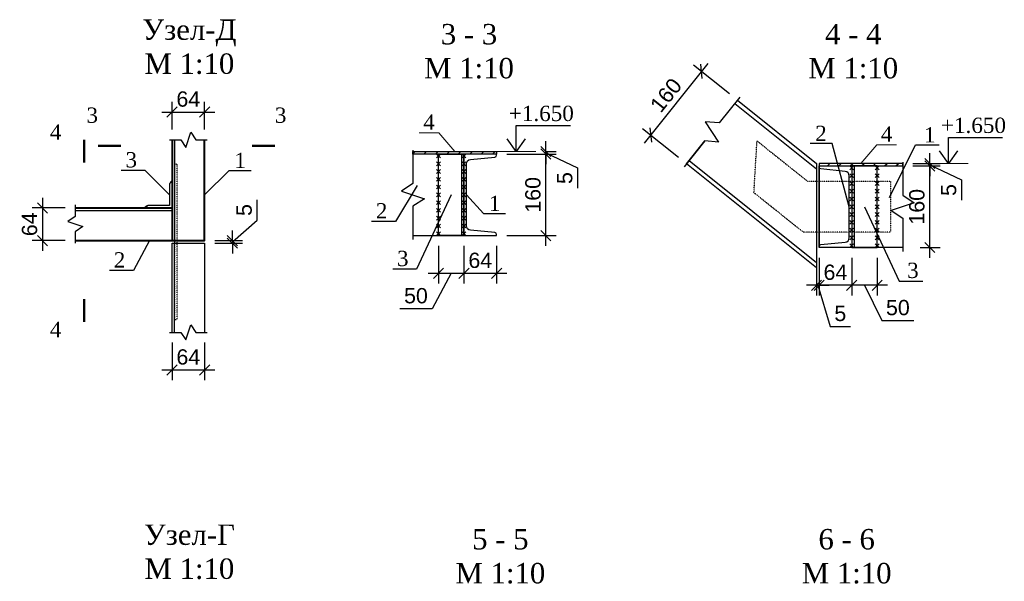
# Model space of a CAD drawing. Header units: millimetres. Extents: x 2063114 to 14983986, y -126020516 to 213791.
# Tile 137 of 256: x 2339789 to 2359108, y -1550551 to -1539530. Entities that reach past the tile are written whole.
import ezdxf
from ezdxf.enums import TextEntityAlignment as Align

# ---------------------------------------------------------------- set-up
doc = ezdxf.new("R2010")
doc.units = ezdxf.units.MM
doc.linetypes.add('ACAD_ISO03W100', pattern=[30, 12, -18])
doc.layers.get('Defpoints').update_dxf_attribs({"color": 6, "lineweight": 35})
for name, color, linetype, lineweight in [('.', 7, 'Continuous', 15), ('0_Ном._пера__7', 7, 'Continuous', 30), ('Фундаменты', 252, 'Continuous', 25)]:
    doc.layers.add(name, color=color, linetype=linetype, lineweight=lineweight)
doc.styles.add('GENERATED_STYLE_5', font='times.ttf')
doc.styles.get("Standard").update_dxf_attribs({"font": 'arial.ttf'})
doc.styles.add('stile1', font='ARIALN.TTF')
doc.styles.add('TIMES', font='times.ttf')
doc.styles.add('Times New Roman', font='times.ttf')
doc.styles.add('СГЕНЕРИР_СТИЛЬ_2', font='timesbd.ttf')
doc.dimstyles.new('10', dxfattribs={"dimtxt": 300, "dimasz": 200, "dimexe": 200, "dimexo": 200, "dimgap": 100, "dimtad": 1, "dimlfac": 0.1, "dimtxsty": 'Standard', "dimblk": 'OBLIQUE', "dimcen": 200, "dimdle": 200, "dimclrd": 256, "dimclre": 256, "dimclrt": 256, "dimadec": 0, "dimazin": 0, "dimtfac": 1, "dimtmove": 0, "dimatfit": 3, "dimldrblk": 'OBLIQUE', "dimfxl": 1, "dimlwd": -1, "dimlwe": -1, "dimarcsym": 0})
doc.dimstyles.new('50', dxfattribs={"dimtxt": 250, "dimasz": 250, "dimexe": 125, "dimexo": 125, "dimgap": 50, "dimtad": 1, "dimdec": 0, "dimlfac": 0.5, "dimtxsty": 'GENERATED_STYLE_5', "dimblk": 'OBLIQUE', "dimcen": 250, "dimdle": 125, "dimadec": 0, "dimazin": 0, "dimtfac": 1, "dimtdec": 0, "dimtmove": 0, "dimatfit": 3, "dimldrblk": 'OPEN90', "dimfxl": 1, "dimarcsym": 0})

# ---------------------------------------------------------------- blocks, each defined once
blk = doc.blocks.new('_Oblique')
at = {"color": 0, "linetype": 'ByBlock', "lineweight": -2}
blk.add_line((-0.5, -0.5), (0.5, 0.5), dxfattribs=at)
blk = doc.blocks.new('*D1044')
at = {"transparency": 16777216}
for p, q in [((2342778, -1541686), (2342778, -1541142)), ((2343418, -1541686), (2343418, -1541142)), ((2342578, -1541342), (2343618, -1541342))]:
    blk.add_line(p, q, dxfattribs=at)
at = {"layer": 'Defpoints', "color": 0, "lineweight": 30, "transparency": 16777216}
for p in [(2343418, -1541342), (2342778, -1541886), (2343418, -1541886)]:
    blk.add_point(p, dxfattribs=at)
at = {"transparency": 16777216, "xscale": 200, "yscale": 200, "zscale": 200, "rotation": 180}
blk.add_blockref('_Oblique', (2342778, -1541342), dxfattribs=at)
at = {"transparency": 16777216, "xscale": 200, "yscale": 200, "zscale": 200}
blk.add_blockref('_Oblique', (2343418, -1541342), dxfattribs=at)
at = {"transparency": 16777216, "insert": (2343098, -1541089), "char_height": 300, "attachment_point": 5}
blk.add_mtext('64', dxfattribs=at)
blk = doc.blocks.new('*D1045')
at = {"transparency": 16777216}
for p, q in [((2342778, -1545865), (2342778, -1546603)), ((2343418, -1545865), (2343418, -1546603)), ((2342578, -1546403), (2343618, -1546403))]:
    blk.add_line(p, q, dxfattribs=at)
at = {"layer": 'Defpoints', "color": 0, "lineweight": 30, "transparency": 16777216}
for p in [(2342778, -1545665), (2343418, -1545665), (2343418, -1546403)]:
    blk.add_point(p, dxfattribs=at)
at = {"transparency": 16777216, "xscale": 200, "yscale": 200, "zscale": 200, "rotation": 180}
blk.add_blockref('_Oblique', (2342778, -1546403), dxfattribs=at)
at = {"transparency": 16777216, "xscale": 200, "yscale": 200, "zscale": 200}
blk.add_blockref('_Oblique', (2343418, -1546403), dxfattribs=at)
at = {"transparency": 16777216, "insert": (2343098, -1546150), "char_height": 300, "attachment_point": 5}
blk.add_mtext('64', dxfattribs=at)
blk = doc.blocks.new('*D1046')
at = {"transparency": 16777216}
for p, q in [((2340237, -1543025), (2340237, -1544065)), ((2340681, -1543225), (2340037, -1543225)), ((2340681, -1543865), (2340037, -1543865))]:
    blk.add_line(p, q, dxfattribs=at)
at = {"layer": 'Defpoints', "color": 0, "lineweight": 30, "transparency": 16777216}
for p in [(2340881, -1543225), (2340237, -1543865), (2340881, -1543865)]:
    blk.add_point(p, dxfattribs=at)
at = {"transparency": 16777216, "xscale": 200, "yscale": 200, "zscale": 200}
for p, rotation in [((2340237, -1543225), 90), ((2340237, -1543865), 270)]:
    blk.add_blockref('_Oblique', p, dxfattribs=dict(at, rotation=rotation))
at = {"transparency": 16777216, "insert": (2339983, -1543545), "char_height": 300, "attachment_point": 5, "rotation": 90}
blk.add_mtext('64', dxfattribs=at)
blk = doc.blocks.new('*D1047')
at = {"transparency": 16777216}
for p, q in [((2344447, -1543464), (2344447, -1543065)), ((2343963, -1543890), (2344447, -1543464)), ((2343963, -1543865), (2343963, -1543665)), ((2343618, -1543865), (2344163, -1543865)), ((2343618, -1543915), (2344163, -1543915)), ((2343963, -1543865), (2343963, -1543915)), ((2343963, -1543865), (2343963, -1543915)), ((2343963, -1543915), (2343963, -1544115))]:
    blk.add_line(p, q, dxfattribs=at)
at = {"layer": 'Defpoints', "color": 0, "lineweight": 30, "transparency": 16777216}
for p in [(2343418, -1543865), (2343418, -1543915), (2343963, -1543915)]:
    blk.add_point(p, dxfattribs=at)
at = {"transparency": 16777216, "xscale": 200, "yscale": 200, "zscale": 200}
for p, rotation in [((2343963, -1543865), 270), ((2343963, -1543915), 90)]:
    blk.add_blockref('_Oblique', p, dxfattribs=dict(at, rotation=rotation))
at = {"transparency": 16777216, "insert": (2344194, -1543265), "char_height": 300, "attachment_point": 5, "rotation": 90}
blk.add_mtext('5', dxfattribs=at)
blk = doc.blocks.new('*U106')
at = {"color": 0, "linetype": 'ByBlock', "lineweight": -2, "ltscale": 100}
blk.add_lwpolyline([(0, 0), (64, 0), (64, 2.3, 0.385314), (60.8, 5.8), (12.7, 10.6, -0.385314), (5, 19), (5, 141, -0.385314), (12.7, 149.4), (60.8, 154.2, 0.385314), (64, 157.7), (64, 160), (0, 160)], format="xyb", close=True, dxfattribs=at)
blk = doc.blocks.new('*D1048')
at = {"transparency": 16777216}
for p, q in [((2348006, -1543967), (2348006, -1544707)), ((2348506, -1543967), (2348506, -1544707)), ((2347806, -1544507), (2348706, -1544507)), ((2348256, -1544507), (2347879, -1545201)), ((2347879, -1545201), (2347250, -1545201))]:
    blk.add_line(p, q, dxfattribs=at)
at = {"layer": 'Defpoints', "color": 0, "lineweight": 30, "transparency": 16777216}
for p in [(2348006, -1543767), (2348506, -1543767), (2348506, -1544507)]:
    blk.add_point(p, dxfattribs=at)
at = {"transparency": 16777216, "xscale": 200, "yscale": 200, "zscale": 200, "rotation": 180}
blk.add_blockref('_Oblique', (2348006, -1544507), dxfattribs=at)
at = {"transparency": 16777216, "xscale": 200, "yscale": 200, "zscale": 200}
blk.add_blockref('_Oblique', (2348506, -1544507), dxfattribs=at)
at = {"transparency": 16777216, "insert": (2347564, -1544948), "char_height": 300, "attachment_point": 5}
blk.add_mtext('50', dxfattribs=at)
blk = doc.blocks.new('*D1049')
at = {"transparency": 16777216}
for p, q in [((2348506, -1543967), (2348506, -1544707)), ((2349146, -1543967), (2349146, -1544707)), ((2348306, -1544507), (2349346, -1544507))]:
    blk.add_line(p, q, dxfattribs=at)
at = {"layer": 'Defpoints', "color": 0, "lineweight": 30, "transparency": 16777216}
for p in [(2348506, -1543767), (2349146, -1543767), (2349146, -1544507)]:
    blk.add_point(p, dxfattribs=at)
at = {"transparency": 16777216, "xscale": 200, "yscale": 200, "zscale": 200, "rotation": 180}
blk.add_blockref('_Oblique', (2348506, -1544507), dxfattribs=at)
at = {"transparency": 16777216, "xscale": 200, "yscale": 200, "zscale": 200}
blk.add_blockref('_Oblique', (2349146, -1544507), dxfattribs=at)
at = {"transparency": 16777216, "insert": (2348826, -1544254), "char_height": 300, "attachment_point": 5}
blk.add_mtext('64', dxfattribs=at)
blk = doc.blocks.new('*D1050')
at = {"transparency": 16777216}
for p, q in [((2350113, -1543967), (2350113, -1541967)), ((2349346, -1542167), (2350313, -1542167)), ((2349346, -1543767), (2350313, -1543767))]:
    blk.add_line(p, q, dxfattribs=at)
at = {"layer": 'Defpoints', "color": 0, "lineweight": 30, "transparency": 16777216}
for p in [(2349146, -1542167), (2350113, -1542167), (2349146, -1543767)]:
    blk.add_point(p, dxfattribs=at)
at = {"transparency": 16777216, "xscale": 200, "yscale": 200, "zscale": 200}
for p, rotation in [((2350113, -1542167), 90), ((2350113, -1543767), 270)]:
    blk.add_blockref('_Oblique', p, dxfattribs=dict(at, rotation=rotation))
at = {"transparency": 16777216, "insert": (2349860, -1542967), "char_height": 300, "attachment_point": 5, "rotation": 90}
blk.add_mtext('160', dxfattribs=at)
blk = doc.blocks.new('*D1051')
at = {"transparency": 16777216}
for p, q in [((2350113, -1542117), (2350113, -1541917)), ((2349346, -1542167), (2350313, -1542167)), ((2350113, -1542167), (2350113, -1542117)), ((2350113, -1542167), (2350113, -1542117)), ((2350113, -1542142), (2350736, -1542439)), ((2350113, -1542167), (2350113, -1542367)), ((2350117, -1542117), (2350313, -1542117)), ((2350736, -1542439), (2350736, -1542837))]:
    blk.add_line(p, q, dxfattribs=at)
at = {"layer": 'Defpoints', "color": 0, "lineweight": 30, "transparency": 16777216}
for p in [(2349146, -1542167), (2349917, -1542117), (2350113, -1542117)]:
    blk.add_point(p, dxfattribs=at)
at = {"transparency": 16777216, "xscale": 200, "yscale": 200, "zscale": 200}
for p, rotation in [((2350113, -1542117), 270), ((2350113, -1542167), 90)]:
    blk.add_blockref('_Oblique', p, dxfattribs=dict(at, rotation=rotation))
at = {"transparency": 16777216, "insert": (2350484, -1542638), "char_height": 300, "attachment_point": 5, "rotation": 90}
blk.add_mtext('5', dxfattribs=at)
blk = doc.blocks.new('*D1063')
at = {"transparency": 16777216}
for p, q in [((2356114, -1544201), (2356114, -1544941)), ((2356614, -1544201), (2356614, -1544941)), ((2356814, -1544741), (2355914, -1544741)), ((2356364, -1544741), (2356705, -1545435)), ((2356705, -1545435), (2357333, -1545435))]:
    blk.add_line(p, q, dxfattribs=at)
at = {"layer": 'Defpoints', "color": 0, "lineweight": 30, "transparency": 16777216}
for p in [(2356114, -1544001), (2356614, -1544001), (2356114, -1544741)]:
    blk.add_point(p, dxfattribs=at)
at = {"transparency": 16777216, "xscale": 200, "yscale": 200, "zscale": 200, "rotation": 180}
blk.add_blockref('_Oblique', (2356114, -1544741), dxfattribs=at)
at = {"transparency": 16777216, "xscale": 200, "yscale": 200, "zscale": 200}
blk.add_blockref('_Oblique', (2356614, -1544741), dxfattribs=at)
at = {"transparency": 16777216, "insert": (2357019, -1545181), "char_height": 300, "attachment_point": 5}
blk.add_mtext('50', dxfattribs=at)
blk = doc.blocks.new('*D1064')
at = {"transparency": 16777216}
for p, q in [((2355474, -1544201), (2355474, -1544941)), ((2356114, -1544201), (2356114, -1544941)), ((2356314, -1544741), (2355274, -1544741))]:
    blk.add_line(p, q, dxfattribs=at)
at = {"layer": 'Defpoints', "color": 0, "lineweight": 30, "transparency": 16777216}
for p in [(2355474, -1544001), (2356114, -1544001), (2355474, -1544741)]:
    blk.add_point(p, dxfattribs=at)
at = {"transparency": 16777216, "xscale": 200, "yscale": 200, "zscale": 200, "rotation": 180}
blk.add_blockref('_Oblique', (2355474, -1544741), dxfattribs=at)
at = {"transparency": 16777216, "xscale": 200, "yscale": 200, "zscale": 200}
blk.add_blockref('_Oblique', (2356114, -1544741), dxfattribs=at)
at = {"transparency": 16777216, "insert": (2355794, -1544488), "char_height": 300, "attachment_point": 5}
blk.add_mtext('64', dxfattribs=at)
blk = doc.blocks.new('*D836')
at = {"transparency": 16777216}
for p, q in [((2357646, -1544201), (2357646, -1542201)), ((2357454, -1542401), (2357846, -1542401)), ((2357454, -1544001), (2357846, -1544001))]:
    blk.add_line(p, q, dxfattribs=at)
at = {"layer": 'Defpoints', "color": 0, "lineweight": 30, "transparency": 16777216}
for p in [(2357254, -1542401), (2357646, -1542401), (2357254, -1544001)]:
    blk.add_point(p, dxfattribs=at)
at = {"transparency": 16777216, "xscale": 200, "yscale": 200, "zscale": 200}
for p, rotation in [((2357646, -1542401), 90), ((2357646, -1544001), 270)]:
    blk.add_blockref('_Oblique', p, dxfattribs=dict(at, rotation=rotation))
at = {"transparency": 16777216, "insert": (2357393, -1543201), "char_height": 300, "attachment_point": 5, "rotation": 90}
blk.add_mtext('160', dxfattribs=at)
blk = doc.blocks.new('*D837')
at = {"transparency": 16777216}
for p, q in [((2357646, -1542351), (2357646, -1542151)), ((2357314, -1542351), (2357846, -1542351)), ((2357646, -1542401), (2357646, -1542351)), ((2357646, -1542401), (2357646, -1542351)), ((2357646, -1542376), (2358269, -1542672)), ((2357314, -1542401), (2357846, -1542401)), ((2357646, -1542401), (2357646, -1542601)), ((2358269, -1542672), (2358269, -1543071))]:
    blk.add_line(p, q, dxfattribs=at)
at = {"layer": 'Defpoints', "color": 0, "lineweight": 30, "transparency": 16777216}
for p in [(2357114, -1542351), (2357646, -1542351), (2357114, -1542401)]:
    blk.add_point(p, dxfattribs=at)
at = {"transparency": 16777216, "xscale": 200, "yscale": 200, "zscale": 200}
for p, rotation in [((2357646, -1542351), 270), ((2357646, -1542401), 90)]:
    blk.add_blockref('_Oblique', p, dxfattribs=dict(at, rotation=rotation))
at = {"transparency": 16777216, "insert": (2358016, -1542872), "char_height": 300, "attachment_point": 5, "rotation": 90}
blk.add_mtext('5', dxfattribs=at)
blk = doc.blocks.new('*D838')
at = {"transparency": 16777216}
for p, q in [((2355424, -1544202), (2355424, -1544941)), ((2355474, -1544201), (2355474, -1544941)), ((2355424, -1544741), (2355224, -1544741)), ((2355474, -1544741), (2355424, -1544741)), ((2355474, -1544741), (2355424, -1544741)), ((2355449, -1544741), (2355691, -1545549)), ((2355474, -1544741), (2355674, -1544741)), ((2355691, -1545549), (2356090, -1545549))]:
    blk.add_line(p, q, dxfattribs=at)
at = {"layer": 'Defpoints', "color": 0, "lineweight": 30, "transparency": 16777216}
for p in [(2355424, -1544002), (2355474, -1544001), (2355424, -1544741)]:
    blk.add_point(p, dxfattribs=at)
at = {"transparency": 16777216, "xscale": 200, "yscale": 200, "zscale": 200}
blk.add_blockref('_Oblique', (2355424, -1544741), dxfattribs=at)
at = {"transparency": 16777216, "xscale": 200, "yscale": 200, "zscale": 200, "rotation": 180}
blk.add_blockref('_Oblique', (2355474, -1544741), dxfattribs=at)
at = {"transparency": 16777216, "insert": (2355890, -1545296), "char_height": 300, "attachment_point": 5}
blk.add_mtext('5', dxfattribs=at)
blk = doc.blocks.new('*D1065')
at = {"transparency": 16777216}
for p, q in [((2353292, -1540390), (2352043, -1541951)), ((2353714, -1540983), (2353011, -1540421)), ((2352714, -1542233), (2352011, -1541670))]:
    blk.add_line(p, q, dxfattribs=at)
at = {"layer": 'Defpoints', "color": 0, "lineweight": 30, "transparency": 16777216}
for p in [(2353870, -1541108), (2352168, -1541795), (2352870, -1542357)]:
    blk.add_point(p, dxfattribs=at)
at = {"transparency": 16777216, "xscale": 200, "yscale": 200, "zscale": 200}
for p, rotation in [((2353167, -1540546), 51.34019174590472), ((2352168, -1541795), 231.3401917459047)]:
    blk.add_blockref('_Oblique', p, dxfattribs=dict(at, rotation=rotation))
at = {"transparency": 16777216, "insert": (2352470, -1541012), "char_height": 300, "attachment_point": 5, "rotation": 51.3402}
blk.add_mtext('160', dxfattribs=at)

msp = doc.modelspace()

# ---------------------------------------------------------------- hatches: boundary and pattern name
at = {"layer": '.'}
h = msp.add_hatch(color=256, dxfattribs=at)
h.dxf.hatch_style = 1
h.paths.add_polyline_path([(2342777.97018, -1542688.36868), (2342756.22667, -1542709.98402), (2342738.95361, -1542736.06982, -0.239885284), (2342777.97018, -1542725.08632)])
h = msp.add_hatch(color=256, dxfattribs=at)
h.dxf.hatch_style = 1
h.paths.add_polyline_path([(2342279.57337, -1543201.73837, -0.1236050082), (2342288.95355, -1543186.06982), (2342262.86775, -1543203.34287), (2342241.25241, -1543225.08638), (2342277.97005, -1543225.08638, -0.1332954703)])
at = {"layer": 'Фундаменты'}
h = msp.add_hatch(dxfattribs=at)
h.set_pattern_fill('ANSI31', scale=50)
h.set_pattern_definition([(45, (2556505.8, -1798787.2), (-112.2532, 112.2532), [])])
h.paths.add_polyline_path([(2349145.70753, -1542117.19499), (2347505.70748, -1542117.19499), (2347505.70748, -1542167.19499), (2349145.70753, -1542167.19499)])
h = msp.add_hatch(dxfattribs=at)
h.set_pattern_fill('ANSI31', scale=50)
h.set_pattern_definition([(45, (2553640.85, -1799020.97), (-112.2532, 112.2532), [])])
h.paths.add_polyline_path([(2355473.58384, -1542350.95828), (2357113.58389, -1542350.95828), (2357113.58389, -1542400.95828), (2355473.58384, -1542400.95828)])

# ---------------------------------------------------------------- linework, layer by layer
for p, q in [((2353817.50324, -1541173.69683), (2355423.54565, -1542458.53077)), ((2348043.2075, -1542167.19499), (2347968.2075, -1542242.19499)), ((2348043.2075, -1542242.19499), (2347968.2075, -1542167.19499)), ((2348543.20753, -1542167.19499), (2348468.20753, -1542242.19499)), ((2348543.20753, -1542242.19499), (2348468.20753, -1542167.19499)), ((2348043.20751, -1542319.69499), (2347968.20751, -1542394.69499)), ((2348043.20751, -1542394.69499), (2347968.20751, -1542319.69499)), ((2348543.20753, -1542319.69499), (2348468.20753, -1542394.69499)), ((2348543.20753, -1542394.69499), (2348468.20753, -1542319.69499)), ((2352922.93993, -1542291.90097), (2355423.54565, -1544292.38555)), ((2348043.20751, -1542472.19499), (2347968.20751, -1542547.19499)), ((2348043.20751, -1542547.19499), (2347968.20751, -1542472.19499)), ((2348543.20753, -1542472.19499), (2348468.20753, -1542547.19499)), ((2348543.20753, -1542547.19499), (2348468.20753, -1542472.19499)), ((2356076.08384, -1542400.95828), (2356151.08384, -1542475.95828)), ((2356076.08384, -1542475.95828), (2356151.08384, -1542400.95828)), ((2356076.08384, -1542553.45828), (2356151.08384, -1542628.45828)), ((2356076.08384, -1542628.45828), (2356151.08384, -1542553.45828)), ((2356576.08386, -1542400.95828), (2356651.08386, -1542475.95828)), ((2356576.08386, -1542475.95828), (2356651.08386, -1542400.95828)), ((2356576.08386, -1542553.45828), (2356651.08386, -1542628.45828)), ((2356576.08386, -1542628.45828), (2356651.08386, -1542553.45828)), ((2348043.20751, -1542624.69499), (2347968.20751, -1542699.69499)), ((2348043.20751, -1542699.69499), (2347968.20751, -1542624.69499)), ((2348543.20753, -1542624.69499), (2348468.20753, -1542699.69499)), ((2348543.20753, -1542699.69499), (2348468.20753, -1542624.69499)), ((2356076.08384, -1542705.95828), (2356151.08384, -1542780.95828)), ((2356076.08384, -1542780.95828), (2356151.08384, -1542705.95828)), ((2356576.08386, -1542705.95828), (2356651.08386, -1542780.95828)), ((2356576.08386, -1542780.95828), (2356651.08386, -1542705.95828)), ((2348043.20751, -1542777.19499), (2347968.20751, -1542852.19499)), ((2348043.20751, -1542852.19499), (2347968.20751, -1542777.19499)), ((2348043.20752, -1542929.69499), (2347968.20752, -1543004.69499)), ((2348043.20752, -1543004.69499), (2347968.20752, -1542929.69499)), ((2348543.20753, -1542777.19499), (2348468.20753, -1542852.19499)), ((2348543.20753, -1542852.19499), (2348468.20753, -1542777.19499)), ((2348543.20753, -1542929.69499), (2348468.20753, -1543004.69499)), ((2348543.20753, -1543004.69499), (2348468.20753, -1542929.69499)), ((2356076.08384, -1542858.45828), (2356151.08384, -1542933.45828)), ((2356076.08384, -1542933.45828), (2356151.08384, -1542858.45828)), ((2356576.08385, -1542933.45828), (2356651.08386, -1542858.45828)), ((2356576.08386, -1542858.45828), (2356651.08385, -1542933.45828)), ((2348043.20752, -1543082.19499), (2347968.20752, -1543157.19499)), ((2348043.20752, -1543157.19499), (2347968.20752, -1543082.19499)), ((2348543.20753, -1543082.19499), (2348468.20753, -1543157.19499)), ((2348543.20753, -1543157.19499), (2348468.20753, -1543082.19499)), ((2356076.08384, -1543010.95828), (2356151.08384, -1543085.95828)), ((2356076.08384, -1543085.95828), (2356151.08384, -1543010.95828)), ((2356576.08385, -1543010.95828), (2356651.08385, -1543085.95828)), ((2356576.08385, -1543085.95828), (2356651.08385, -1543010.95828)), ((2340880.86806, -1543275.08644), (2342777.97006, -1543275.08632)), ((2348043.20752, -1543234.69499), (2347968.20752, -1543309.69499)), ((2348043.20752, -1543309.69499), (2347968.20752, -1543234.69499)), ((2348543.20753, -1543234.69499), (2348468.20753, -1543309.69499)), ((2348543.20753, -1543309.69499), (2348468.20753, -1543234.69499)), ((2356076.08384, -1543163.45828), (2356151.08384, -1543238.45828)), ((2356076.08384, -1543238.45828), (2356151.08384, -1543163.45828)), ((2356076.08384, -1543315.95828), (2356151.08384, -1543390.95828)), ((2356076.08384, -1543390.95828), (2356151.08384, -1543315.95828)), ((2356576.08385, -1543163.45828), (2356651.08385, -1543238.45828)), ((2356576.08385, -1543238.45828), (2356651.08385, -1543163.45828)), ((2356576.08385, -1543315.95828), (2356651.08385, -1543390.95828)), ((2356576.08385, -1543390.95828), (2356651.08385, -1543315.95828)), ((2348043.20752, -1543387.19499), (2347968.20752, -1543462.19499)), ((2348043.20752, -1543462.19499), (2347968.20752, -1543387.19499)), ((2348043.20753, -1543539.69499), (2347968.20753, -1543614.69499)), ((2348043.20753, -1543614.69499), (2347968.20753, -1543539.69499)), ((2348543.20753, -1543387.19499), (2348468.20753, -1543462.19499)), ((2348543.20753, -1543462.19499), (2348468.20753, -1543387.19499)), ((2348543.20753, -1543539.69499), (2348468.20753, -1543614.69499)), ((2348543.20753, -1543614.69499), (2348468.20753, -1543539.69499)), ((2356076.08384, -1543468.45828), (2356151.08384, -1543543.45828)), ((2356076.08384, -1543543.45828), (2356151.08384, -1543468.45828)), ((2356576.08384, -1543543.45828), (2356651.08385, -1543468.45828)), ((2356576.08385, -1543468.45828), (2356651.08384, -1543543.45828)), ((2348043.20753, -1543692.19499), (2347968.20753, -1543767.19499)), ((2348043.20753, -1543767.19499), (2347968.20753, -1543692.19499)), ((2348543.20753, -1543692.19499), (2348468.20753, -1543767.19499)), ((2348543.20753, -1543767.19499), (2348468.20753, -1543692.19499)), ((2356076.08384, -1543620.95828), (2356151.08384, -1543695.95828)), ((2356076.08384, -1543695.95828), (2356151.08384, -1543620.95828)), ((2356576.08384, -1543620.95828), (2356651.08384, -1543695.95828)), ((2356576.08384, -1543695.95828), (2356651.08384, -1543620.95828)), ((2356076.08384, -1543773.45828), (2356151.08384, -1543848.45828)), ((2356076.08384, -1543848.45828), (2356151.08384, -1543773.45828)), ((2356076.08384, -1543925.95828), (2356151.08384, -1544000.95828)), ((2356076.08384, -1544000.95828), (2356151.08384, -1543925.95828)), ((2356576.08384, -1543773.45828), (2356651.08384, -1543848.45828)), ((2356576.08384, -1543848.45828), (2356651.08384, -1543773.45828)), ((2356576.08384, -1543925.95828), (2356651.08384, -1544000.95828)), ((2356576.08384, -1544000.95828), (2356651.08384, -1543925.95828))]:
    msp.add_line(p, q)
at = {"color": 0, "linetype": 'ByBlock', "lineweight": 15, "ltscale": 2}
for p, q in [((2349145.70753, -1542117.19499), (2349916.93276, -1542117.19499)), ((2357624.45768, -1542350.95828), (2358395.68291, -1542350.95828))]:
    msp.add_line(p, q, dxfattribs=at)
at = {"lineweight": 40}
for p, q in [((2340880.86806, -1543225.08644), (2342777.97005, -1543225.08632)), ((2340880.86806, -1543865.0865), (2342777.97005, -1543865.08638))]:
    msp.add_line(p, q, dxfattribs=at)
for points in [[(2353916.82975, -1541049.53869), (2353510.77797, -1541557.10342), (2353241.37823, -1541533.67735), (2353499.06494, -1541931.92045), (2353229.6652, -1541908.49438), (2352823.61342, -1542416.05911)], [(2353869.97762, -1541108.10385), (2355423.54565, -1542350.95828), (2355423.54565, -1544399.95803), (2352870.46554, -1542357.49395)], [(2342727.97024, -1541886.49988), (2342947.97015, -1541886.49988), (2343047.97015, -1542036.49988), (2343147.97015, -1541736.49988), (2343247.97015, -1541886.49988), (2343467.97005, -1541886.49988)], [(2342827.89579, -1541886.49988), (2342827.87407, -1543865.08639)], [(2352870.46554, -1542357.49395), (2353229.6652, -1541908.49438)], [(2356063.58384, -1543200.95828), (2355729.01853, -1541960.39091), (2355296.0509, -1541960.39091)], [(2356854.09632, -1543020.48151), (2357362.53903, -1541983.0856), (2357829.64918, -1541983.0856)], [(2347505.70748, -1542092.19499), (2347505.70748, -1542742.19499), (2347280.70748, -1542892.19499), (2347730.70748, -1543042.19499), (2347505.70748, -1543192.19499), (2347505.70748, -1543842.19499)], [(2347505.70748, -1543767.19499), (2348505.70753, -1543767.19499), (2348505.70753, -1542167.19499), (2347505.70748, -1542167.19499)], [(2357113.58389, -1542325.95828), (2357113.58389, -1542975.95828), (2357338.58389, -1543125.95828), (2356888.58389, -1543275.95828), (2357113.58389, -1543425.95828), (2357113.58389, -1544075.95828)], [(2342727.97005, -1542968.83632), (2342249.18436, -1542490.05063), (2341782.07421, -1542490.05063)], [(2343417.97005, -1542968.83632), (2343896.75574, -1542490.05063), (2344329.72337, -1542490.05063)], [(2357113.58389, -1544000.95828), (2355473.58384, -1544000.95828), (2355473.58384, -1542400.95828), (2357113.58389, -1542400.95828)], [(2355473.58384, -1542400.95828), (2355473.58384, -1544000.95828)], [(2347590.78176, -1542786.71822), (2347161.64416, -1543489.45015), (2346694.53401, -1543489.45015)], [(2348255.70753, -1542967.19499), (2347576.06712, -1544426.61031), (2347108.95697, -1544426.61031)], [(2348555.70753, -1542967.19499), (2348890.27284, -1543333.66422), (2349323.24047, -1543333.66422)], [(2340880.86806, -1543165.08644), (2340880.86806, -1543390.08647), (2340730.86806, -1543490.08647), (2341030.86806, -1543590.08647), (2340880.86806, -1543690.08647), (2340880.86806, -1543915.0865)], [(2356363.58384, -1543200.95828), (2357043.22424, -1544660.3736), (2357510.33439, -1544660.3736)], [(2342333.64549, -1543865.08641), (2342019.54068, -1544452.78553), (2341552.43053, -1544452.78553)], [(2342827.93237, -1545665.08704), (2342827.87407, -1543915.08639)], [(2342727.97019, -1545665.08704), (2342947.97012, -1545665.08704), (2343047.97012, -1545815.08704), (2343147.97012, -1545515.08704), (2343247.97012, -1545665.08704), (2343467.97005, -1545665.08704)]]:
    msp.add_lwpolyline(points)
for points in [[(2341775.7299, -1542003.39381, 45, 45, 0), (2341325.7299, -1542003.39381, 45, 45, 0), (2341475.7299, -1542003.39381, 0, 60, 0), (2341475.7299, -1541703.39381, 0, 0, 0), (2341475.7299, -1541253.39381, 0, 0, 0)], [(2344346.44869, -1542003.39381, 45, 45, 0), (2344796.44869, -1542003.39381, 45, 45, 0), (2344646.44869, -1542003.39381, 0, 60, 0), (2344646.44869, -1541703.39381, 0, 0, 0), (2344646.44869, -1541253.39381, 0, 0, 0)], [(2341055.86117, -1542336.35682, 45, 45, 0), (2341055.86117, -1541886.35682, 45, 45, 0), (2341055.86117, -1542036.35682, 0, 60, 0), (2340755.86117, -1542036.35682, 0, 0, 0), (2340305.86117, -1542036.35682, 0, 0, 0)], [(2341055.86117, -1545010.38141, 45, 45, 0), (2341055.86117, -1545460.38141, 45, 45, 0), (2341055.86117, -1545310.38141, 0, 60, 0), (2340755.86117, -1545310.38141, 0, 0, 0), (2340305.86117, -1545310.38141, 0, 0, 0)]]:
    msp.add_lwpolyline(points, format="xyseb")
at = {"color": 7, "linetype": 'ByBlock', "lineweight": 18}
for points in [[(2347625.20019, -1541749.3223), (2348014.43862, -1541749.3223), (2348325.7075, -1542117.19499)], [(2356994.09117, -1541983.0856), (2356604.85274, -1541983.0856), (2356293.58386, -1542350.95828)]]:
    msp.add_lwpolyline(points, dxfattribs=at)
at = {"lineweight": 40}
msp.add_lwpolyline([(2342777.97024, -1541886.49988), (2342777.97005, -1543865.08638), (2343417.97005, -1543865.08643), (2343417.97005, -1541886.49988)], dxfattribs=at)
at = {"linetype": 'ACAD_ISO03W100', "ltscale": 0.1}
msp.add_lwpolyline([(2356873.58384, -1543700.95828), (2355164.49588, -1543700.95828), (2354195.05907, -1542925.40883), (2354255.56288, -1541908.332), (2355246.34573, -1542700.95828), (2356873.58384, -1542700.95828)], close=True, dxfattribs=at)
for points in [[(2349145.70753, -1542167.19499), (2347505.70748, -1542167.19499), (2347505.70748, -1542117.19499), (2349145.70753, -1542117.19499)], [(2355473.58384, -1542400.95828), (2357113.58389, -1542400.95828), (2357113.58389, -1542350.95828), (2355473.58384, -1542350.95828)]]:
    msp.add_lwpolyline(points, close=True)
at = {"lineweight": 30}
for points in [[(2348505.70753, -1542167.19499), (2348505.70753, -1543767.19499), (2348005.70753, -1543767.19499), (2348005.70753, -1542167.19499)], [(2356113.58384, -1542400.95828), (2356113.58384, -1544000.95828), (2356613.58384, -1544000.95828), (2356613.58384, -1542400.95828)]]:
    msp.add_lwpolyline(points, close=True, dxfattribs=at)
for points in [[(2348455.70753, -1542167.19499), (2348455.70753, -1543767.19499)], [(2356163.58384, -1542400.95828), (2356163.58384, -1544000.95828)], [(2342777.97019, -1545665.08704), (2342777.97041, -1543915.08638), (2343417.97005, -1543915.08643), (2343417.97005, -1545665.08704)]]:
    msp.add_lwpolyline(points, dxfattribs=at)
at = {"linetype": 'ACAD_ISO03W100', "lineweight": 30, "ltscale": 0.1}
msp.add_lwpolyline([(2342827.87407, -1545415.08704), (2342877.77808, -1545415.08704), (2342877.77808, -1542365.08704), (2342827.87407, -1542365.08704)], close=True, dxfattribs=at)
at = {"lineweight": 30}
msp.add_lwpolyline([(2342777.97005, -1542725.08632), (2342765.47005, -1542725.08632, 0.4142135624), (2342727.97005, -1542762.58632), (2342727.97005, -1543175.08632), (2342315.47005, -1543175.08632, 0.4142135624), (2342277.97005, -1543212.58632), (2342277.97005, -1543225.08632), (2342777.97005, -1543225.08632)], format="xyb", close=True, dxfattribs=at)
for points in [[(2342777.97005, -1542725.08632, 0.239885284), (2342738.95348, -1542736.06982), (2342756.22654, -1542709.98402), (2342777.97005, -1542688.36868)], [(2342277.97005, -1543225.08638, -0.239885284), (2342288.95355, -1543186.06982), (2342262.86775, -1543203.34287), (2342241.25241, -1543225.08638)]]:
    msp.add_lwpolyline(points, format="xyb", close=True)

# ---------------------------------------------------------------- block references
at = {"lineweight": 30, "yscale": 10, "zscale": 10}
for p, xscale in [((2348505.70753, -1543767.19499), 10), ((2356113.58384, -1544000.95828), -10)]:
    msp.add_blockref('*U106', p, dxfattribs=dict(at, xscale=xscale))

# ---------------------------------------------------------------- texts
at = {"style": 'Times New Roman'}
for s, p in [('3', (2341325.7299, -1541553.39381)), ('4', (2340605.86117, -1541886.35682))]:
    msp.add_text(s, height=300, dxfattribs=at).set_placement(p, align=Align.RIGHT)
msp.add_text('3', height=300, dxfattribs=at).set_placement((2344796.44869, -1541553.39381))
msp.add_text('4', height=300, dxfattribs=at).set_placement((2340605.86117, -1545460.38141), align=Align.TOP_RIGHT)
at = {"color": 0, "char_height": 400, "attachment_point": 5, "style": 'TIMES'}
for s, insert, width in [('3 - 3\\PМ 1:10', (2348604.95452, -1540151.9562), 2858.4853168), ('4 - 4\\PМ 1:10', (2356143.79888, -1540151.9562), 2774.7744282), ('5 - 5\\PМ 1:10', (2349220.19936, -1550062.12318), 2568.4094261), ('6 - 6\\PМ 1:10', (2356014.33685, -1550062.12318), 3114.0349363)]:
    msp.add_mtext(s, dxfattribs=dict(at, insert=insert, width=width))
at = {"layer": '0_Ном._пера__7', "linetype": 'Continuous', "char_height": 400, "attachment_point": 5, "style": 'СГЕНЕРИР_СТИЛЬ_2'}
for s, insert in [('{\\fTimes New Roman|b0|i0|c204|p22;Узел-Д\\P\\fTimes New Roman|b0|i0|c204|p18;\\C0;М 1:\\fTimes New Roman|b0|i0|c0|p18;10}', (2343118.90018, -1540063.54655)), ('{\\fTimes New Roman|b0|i0|c204|p22;Узел-Г\\P\\fTimes New Roman|b0|i0|c204|p18;\\C0;М 1:\\fTimes New Roman|b0|i0|c0|p18;10}', (2343118.90018, -1549973.71353))]:
    msp.add_mtext(s, dxfattribs=dict(at, insert=insert))
at = {"layer": 'Фундаменты', "color": 7, "linetype": 'Continuous', "lineweight": 30, "char_height": 300, "attachment_point": 5, "style": 'TIMES'}
for s, insert, width in [('+1.650', (2350024.17818, -1541372.05133), 934.2037298), ('+1.650', (2358502.92833, -1541605.81463), 934.2037298), ('2', (2355510.6702, -1541760.39091), 44.1762719), ('1', (2344115.10407, -1542290.05064), 44.1762719), ('1', (2349108.62116, -1543133.66423), 44.1762719)]:
    msp.add_mtext(s, dxfattribs=dict(at, insert=insert, width=width))
for s, insert in [('4', (2347821.17219, -1541539.90592)), ('4', (2356798.11917, -1541773.66921)), ('1', (2357645.38748, -1541789.35235)), ('3', (2341978.04621, -1542280.63425)), ('2', (2346890.50601, -1543280.03376)), ('2', (2341748.40253, -1544243.36915)), ('3', (2347304.92897, -1544217.19393)), ('3', (2357314.36239, -1544450.95722))]:
    msp.add_mtext(s, dxfattribs=dict(at, insert=insert))

# ---------------------------------------------------------------- dimensions: what is measured, and where the dimension line sits
dim = msp.add_aligned_dim(p1=(2353869.97762, -1541108.10385), p2=(2352870.46554, -1542357.49395), distance=-900.12806, dimstyle='10')
dim.commit()
dim.dimension.update_dxf_attribs({"geometry": '*D1065', "text_midpoint": (2352469.64562, -1541012.33813)})
for base, p1, p2, picture, middle in [((2343417.97005, -1541342.20133), (2342777.97024, -1541886.49988), (2343417.97005, -1541886.49988), '*D1044', (2343097.97015, -1541089.02944)), ((2343417.97005, -1546402.94064), (2342777.97019, -1545665.08704), (2343417.97005, -1545665.08704), '*D1045', (2343097.97012, -1546149.76874))]:
    dim = msp.add_linear_dim(base=base, p1=p1, p2=p2, dimstyle='10')
    dim.commit()
    dim.dimension.update_dxf_attribs({"geometry": picture, "text_midpoint": middle})
for base, p1, p2, angle, picture, middle in [((2350112.88573, -1542117.19499), (2349145.70753, -1542167.19499), (2349916.93276, -1542117.19499), 90, '*D1051', (2350736.14211, -1542538.5337)), ((2357645.74007, -1542350.95828), (2357113.58389, -1542400.95828), (2357113.58389, -1542350.95828), 90, '*D837', (2358268.99645, -1542772.29699)), ((2343963.42033, -1543915.08643), (2343417.97005, -1543865.08643), (2343417.97005, -1543915.08643), 90, '*D1047', (2344446.83611, -1543364.20655)), ((2356113.58384, -1544741.07596), (2356613.58384, -1544000.95828), (2356113.58384, -1544000.95828), 180, '*D1063', (2356804.68491, -1545434.59616))]:
    dim = msp.add_linear_dim(base=base, p1=p1, p2=p2, angle=angle, dimstyle='10', override={"dimtmove": 1})
    dim.commit()
    dim.dimension.update_dxf_attribs({"geometry": picture, "text_midpoint": middle, "dimtype": 160})
for base, p1, p2, picture, middle in [((2350112.88573, -1542167.19499), (2349145.70753, -1543767.19499), (2349145.70753, -1542167.19499), '*D1050', (2349859.71383, -1542967.19499)), ((2357645.74007, -1542400.95828), (2357253.58384, -1544000.95828), (2357253.58384, -1542400.95828), '*D836', (2357392.56817, -1543200.95828)), ((2340236.61001, -1543865.0865), (2340880.86806, -1543225.08644), (2340880.8681, -1543865.0865), '*D1046', (2339983.43811, -1543545.08647))]:
    dim = msp.add_linear_dim(base=base, p1=p1, p2=p2, angle=90, dimstyle='10')
    dim.commit()
    dim.dimension.update_dxf_attribs({"geometry": picture, "text_midpoint": middle})
dim = msp.add_linear_dim(base=(2348505.70753, -1544507.31267), p1=(2348005.7075, -1543767.19499), p2=(2348505.70753, -1543767.19499), dimstyle='10', override={"dimtmove": 1})
dim.commit()
dim.dimension.update_dxf_attribs({"geometry": '*D1048', "text_midpoint": (2347778.50377, -1545200.83287), "dimtype": 160})
dim = msp.add_linear_dim(base=(2349145.70753, -1544507.31267), p1=(2348505.70753, -1543767.19499), p2=(2349145.70753, -1543767.19499), dimstyle='10', override={"dimtmove": 1})
dim.commit()
dim.dimension.update_dxf_attribs({"geometry": '*D1049', "text_midpoint": (2348825.70753, -1544254.14077)})
for base, p1, p2, picture, middle in [((2355423.54565, -1544741.07596), (2355473.58384, -1544000.95828), (2355423.54565, -1544001.59828), '*D838', (2355790.86693, -1545296.19192)), ((2355473.58384, -1544741.07596), (2356113.58384, -1544000.95828), (2355473.58384, -1544000.95828), '*D1064', (2355793.58384, -1544487.90406))]:
    dim = msp.add_linear_dim(base=base, p1=p1, p2=p2, angle=180, dimstyle='10', override={"dimtmove": 1})
    dim.commit()
    dim.dimension.update_dxf_attribs({"geometry": picture, "text_midpoint": middle})

# ---------------------------------------------------------------- leaders
at = {"color": 0, "linetype": 'ByBlock', "lineweight": 15, "ltscale": 2}
for points in [[(2349531.32014, -1542117.19499), (2349531.32014, -1541608.91537), (2350596.19139, -1541608.91537)], [(2358010.0703, -1542350.95828), (2358010.0703, -1541842.67866), (2359074.94155, -1541842.67866)]]:
    msp.add_leader(points, dimstyle='50', override={"dimasz": 250, "dimgap": 125, "dimtad": 0, "dimtxsty": 'stile1', "dimldrblk": 'Open90'}, dxfattribs=at)

doc.saveas('drawing.dxf')
